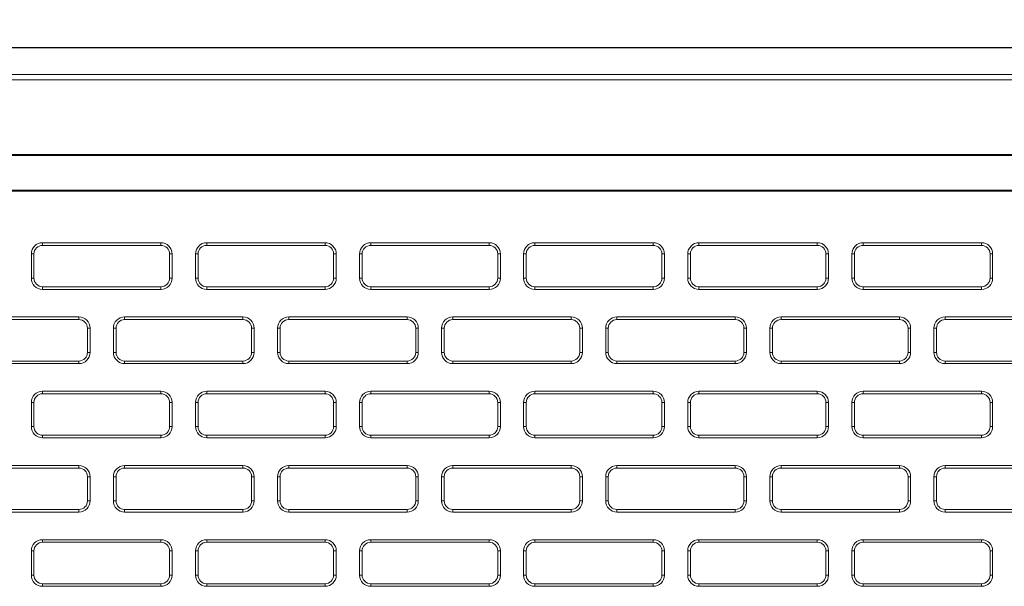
# Model space of a CAD drawing. Header units: millimetres. Extents: x 39 to 1680, y 50 to 804.
# Tile 13 of 68: x 152 to 209, y 697 to 729. Entities that reach past the tile are written whole.
import ezdxf

# ---------------------------------------------------------------- set-up
doc = ezdxf.new("R2010")
doc.units = ezdxf.units.MM
doc.header["$MEASUREMENT"] = 0
doc.layers.get('0').update_dxf_attribs({"lineweight": 25})
doc.styles.get("Standard").update_dxf_attribs({"font": 'isocpeui.ttf'})
doc.dimstyles.new('ISO-25$0', dxfattribs={"dimtxt": 20, "dimasz": 20, "dimexe": 1.25, "dimexo": 0.625, "dimtad": 1, "dimtxsty": 'Standard', "dimcen": 2.5, "dimadec": 0, "dimazin": 0, "dimtfac": 1, "dimtmove": 0, "dimatfit": 3, "dimfxl": 1, "dimarcsym": 0})

# ---------------------------------------------------------------- blocks, each defined once
blk = doc.blocks.new('*D6')
at = {"color": 0, "lineweight": -2, "transparency": 16777216}
for p, q in [((96.642, 718.648), (96.642, 781.796)), ((534.642, 718.648), (534.642, 781.796)), ((116.642, 780.546), (514.642, 780.546))]:
    blk.add_line(p, q, dxfattribs=at)
at = {"color": 0, "transparency": 16777216}
for points in [[(116.642, 783.88), (116.642, 777.213), (96.642, 780.546)], [(514.642, 783.88), (514.642, 777.213), (534.642, 780.546)]]:
    blk.add_solid(points, dxfattribs=at)
at = {"layer": 'Defpoints', "color": 0, "transparency": 16777216}
for p in [(534.642, 780.546), (96.642, 718.023), (534.642, 718.023)]:
    blk.add_point(p, dxfattribs=at)
at = {"color": 0, "transparency": 16777216, "insert": (315.642, 791.171), "char_height": 20, "attachment_point": 5}
blk.add_mtext('438', dxfattribs=at)

msp = doc.modelspace()

# ---------------------------------------------------------------- linework, layer by layer
at = {"color": 0, "linetype": 'Continuous', "lineweight": 0, "extrusion": (0, 1, -2.22045e-16)}
for p, q in [((98.142, 727.7), (533.142, 727.7)), ((531.742, 727.701), (99.542, 727.701)), ((533.142, 726.143), (98.142, 726.143)), ((533.142, 725.843), (98.142, 725.843)), ((114.142, 721.503), (517.142, 721.503)), ((517.142, 721.451), (114.142, 721.451)), ((446.642, 719.451), (114.142, 719.451)), ((446.642, 719.398), (114.142, 719.398)), ((160.317, 716.401), (153.467, 716.401)), ((153.467, 716.251), (153.467, 716.401)), ((160.317, 716.251), (153.467, 716.251)), ((160.317, 716.251), (160.317, 716.401)), ((169.817, 716.401), (162.967, 716.401)), ((162.967, 716.251), (162.967, 716.401)), ((169.817, 716.251), (162.967, 716.251)), ((169.817, 716.251), (169.817, 716.401)), ((179.317, 716.401), (172.467, 716.401)), ((172.467, 716.251), (172.467, 716.401)), ((179.317, 716.251), (172.467, 716.251)), ((179.317, 716.251), (179.317, 716.401)), ((188.817, 716.401), (181.967, 716.401)), ((181.967, 716.251), (181.967, 716.401)), ((188.817, 716.251), (181.967, 716.251)), ((188.817, 716.251), (188.817, 716.401)), ((198.317, 716.401), (191.467, 716.401)), ((191.467, 716.251), (191.467, 716.401)), ((198.317, 716.251), (191.467, 716.251)), ((198.317, 716.251), (198.317, 716.401)), ((207.817, 716.401), (200.967, 716.401)), ((200.967, 716.251), (200.967, 716.401)), ((207.817, 716.251), (200.967, 716.251)), ((207.817, 716.251), (207.817, 716.401)), ((152.817, 715.751), (152.817, 714.351)), ((152.967, 715.751), (152.817, 715.751)), ((152.967, 715.751), (152.967, 714.351)), ((160.817, 715.751), (160.967, 715.751)), ((160.817, 714.351), (160.817, 715.751)), ((160.967, 714.351), (160.967, 715.751)), ((162.317, 715.751), (162.317, 714.351)), ((162.467, 715.751), (162.317, 715.751)), ((162.467, 715.751), (162.467, 714.351)), ((170.317, 715.751), (170.467, 715.751)), ((170.317, 714.351), (170.317, 715.751)), ((170.467, 714.351), (170.467, 715.751)), ((171.817, 715.751), (171.817, 714.351)), ((171.967, 715.751), (171.817, 715.751)), ((171.967, 715.751), (171.967, 714.351)), ((179.817, 714.351), (179.817, 715.751)), ((179.817, 715.751), (179.967, 715.751)), ((179.967, 714.351), (179.967, 715.751)), ((181.317, 715.751), (181.317, 714.351)), ((181.467, 715.751), (181.317, 715.751)), ((181.467, 715.751), (181.467, 714.351)), ((189.317, 714.351), (189.317, 715.751)), ((189.317, 715.751), (189.467, 715.751)), ((189.467, 714.351), (189.467, 715.751)), ((190.817, 715.751), (190.817, 714.351)), ((190.967, 715.751), (190.817, 715.751)), ((190.967, 715.751), (190.967, 714.351)), ((198.817, 715.751), (198.967, 715.751)), ((198.817, 714.351), (198.817, 715.751)), ((198.967, 714.351), (198.967, 715.751)), ((200.317, 715.751), (200.317, 714.351)), ((200.467, 715.751), (200.317, 715.751)), ((200.467, 715.751), (200.467, 714.351)), ((208.317, 715.751), (208.467, 715.751)), ((208.317, 714.351), (208.317, 715.751)), ((208.467, 714.351), (208.467, 715.751)), ((152.967, 714.351), (152.817, 714.351)), ((160.817, 714.351), (160.967, 714.351)), ((162.467, 714.351), (162.317, 714.351)), ((170.317, 714.351), (170.467, 714.351)), ((171.967, 714.351), (171.817, 714.351)), ((179.817, 714.351), (179.967, 714.351)), ((181.467, 714.351), (181.317, 714.351)), ((189.317, 714.351), (189.467, 714.351)), ((190.967, 714.351), (190.817, 714.351)), ((198.817, 714.351), (198.967, 714.351)), ((200.467, 714.351), (200.317, 714.351)), ((208.317, 714.351), (208.467, 714.351)), ((153.467, 713.851), (160.317, 713.851)), ((153.467, 713.851), (153.467, 713.701)), ((153.467, 713.701), (160.317, 713.701)), ((160.317, 713.851), (160.317, 713.701)), ((162.967, 713.851), (169.817, 713.851)), ((162.967, 713.851), (162.967, 713.701)), ((162.967, 713.701), (169.817, 713.701)), ((169.817, 713.851), (169.817, 713.701)), ((172.467, 713.851), (179.317, 713.851)), ((172.467, 713.851), (172.467, 713.701)), ((172.467, 713.701), (179.317, 713.701)), ((179.317, 713.851), (179.317, 713.701)), ((181.967, 713.851), (188.817, 713.851)), ((181.967, 713.851), (181.967, 713.701)), ((181.967, 713.701), (188.817, 713.701)), ((188.817, 713.851), (188.817, 713.701)), ((191.467, 713.851), (198.317, 713.851)), ((191.467, 713.851), (191.467, 713.701)), ((191.467, 713.701), (198.317, 713.701)), ((198.317, 713.851), (198.317, 713.701)), ((200.967, 713.851), (207.817, 713.851)), ((200.967, 713.851), (200.967, 713.701)), ((200.967, 713.701), (207.817, 713.701)), ((207.817, 713.851), (207.817, 713.701)), ((155.567, 712.101), (148.717, 712.101)), ((155.567, 711.951), (148.717, 711.951)), ((155.567, 711.951), (155.567, 712.101)), ((165.067, 712.101), (158.217, 712.101)), ((158.217, 711.951), (158.217, 712.101)), ((165.067, 711.951), (158.217, 711.951)), ((165.067, 711.951), (165.067, 712.101)), ((174.567, 712.101), (167.717, 712.101)), ((167.717, 711.951), (167.717, 712.101)), ((174.567, 711.951), (167.717, 711.951)), ((174.567, 711.951), (174.567, 712.101)), ((184.067, 712.101), (177.217, 712.101)), ((177.217, 711.951), (177.217, 712.101)), ((184.067, 711.951), (177.217, 711.951)), ((184.067, 711.951), (184.067, 712.101)), ((193.567, 712.101), (186.717, 712.101)), ((186.717, 711.951), (186.717, 712.101)), ((193.567, 711.951), (186.717, 711.951)), ((193.567, 711.951), (193.567, 712.101)), ((203.067, 712.101), (196.217, 712.101)), ((196.217, 711.951), (196.217, 712.101)), ((203.067, 711.951), (196.217, 711.951)), ((203.067, 711.951), (203.067, 712.101)), ((212.567, 712.101), (205.717, 712.101)), ((205.717, 711.951), (205.717, 712.101)), ((212.567, 711.951), (205.717, 711.951)), ((156.067, 711.451), (156.217, 711.451)), ((156.067, 710.051), (156.067, 711.451)), ((156.217, 710.051), (156.217, 711.451)), ((157.567, 711.451), (157.567, 710.051)), ((157.717, 711.451), (157.567, 711.451)), ((157.717, 711.451), (157.717, 710.051)), ((165.567, 711.451), (165.717, 711.451)), ((165.567, 710.051), (165.567, 711.451)), ((165.717, 710.051), (165.717, 711.451)), ((167.067, 711.451), (167.067, 710.051)), ((167.217, 711.451), (167.067, 711.451)), ((167.217, 711.451), (167.217, 710.051)), ((175.067, 711.451), (175.217, 711.451)), ((175.067, 710.051), (175.067, 711.451)), ((175.217, 710.051), (175.217, 711.451)), ((176.567, 711.451), (176.567, 710.051)), ((176.717, 711.451), (176.567, 711.451)), ((176.717, 711.451), (176.717, 710.051)), ((184.567, 710.051), (184.567, 711.451)), ((184.567, 711.451), (184.717, 711.451)), ((184.717, 710.051), (184.717, 711.451)), ((186.067, 711.451), (186.067, 710.051)), ((186.217, 711.451), (186.067, 711.451)), ((186.217, 711.451), (186.217, 710.051)), ((194.067, 710.051), (194.067, 711.451)), ((194.067, 711.451), (194.217, 711.451)), ((194.217, 710.051), (194.217, 711.451)), ((195.567, 711.451), (195.567, 710.051)), ((195.717, 711.451), (195.567, 711.451)), ((195.717, 711.451), (195.717, 710.051)), ((203.567, 711.451), (203.717, 711.451)), ((203.567, 710.051), (203.567, 711.451)), ((203.717, 710.051), (203.717, 711.451)), ((205.067, 711.451), (205.067, 710.051)), ((205.217, 711.451), (205.067, 711.451)), ((205.217, 711.451), (205.217, 710.051)), ((156.067, 710.051), (156.217, 710.051)), ((157.717, 710.051), (157.567, 710.051)), ((165.567, 710.051), (165.717, 710.051)), ((167.217, 710.051), (167.067, 710.051)), ((175.067, 710.051), (175.217, 710.051)), ((176.717, 710.051), (176.567, 710.051)), ((184.567, 710.051), (184.717, 710.051)), ((186.217, 710.051), (186.067, 710.051)), ((194.067, 710.051), (194.217, 710.051)), ((195.717, 710.051), (195.567, 710.051)), ((203.567, 710.051), (203.717, 710.051)), ((205.217, 710.051), (205.067, 710.051)), ((148.717, 709.551), (155.567, 709.551)), ((148.717, 709.401), (155.567, 709.401)), ((155.567, 709.551), (155.567, 709.401)), ((158.217, 709.551), (165.067, 709.551)), ((158.217, 709.551), (158.217, 709.401)), ((158.217, 709.401), (165.067, 709.401)), ((165.067, 709.551), (165.067, 709.401)), ((167.717, 709.551), (174.567, 709.551)), ((167.717, 709.551), (167.717, 709.401)), ((167.717, 709.401), (174.567, 709.401)), ((174.567, 709.551), (174.567, 709.401)), ((177.217, 709.551), (184.067, 709.551)), ((177.217, 709.551), (177.217, 709.401)), ((177.217, 709.401), (184.067, 709.401)), ((184.067, 709.551), (184.067, 709.401)), ((186.717, 709.551), (193.567, 709.551)), ((186.717, 709.551), (186.717, 709.401)), ((186.717, 709.401), (193.567, 709.401)), ((193.567, 709.551), (193.567, 709.401)), ((196.217, 709.551), (203.067, 709.551)), ((196.217, 709.551), (196.217, 709.401)), ((196.217, 709.401), (203.067, 709.401)), ((203.067, 709.551), (203.067, 709.401)), ((205.717, 709.551), (212.567, 709.551)), ((205.717, 709.551), (205.717, 709.401)), ((205.717, 709.401), (212.567, 709.401)), ((160.317, 707.801), (153.467, 707.801)), ((153.467, 707.651), (153.467, 707.801)), ((160.317, 707.651), (153.467, 707.651)), ((160.317, 707.651), (160.317, 707.801)), ((169.817, 707.801), (162.967, 707.801)), ((162.967, 707.651), (162.967, 707.801)), ((169.817, 707.651), (162.967, 707.651)), ((169.817, 707.651), (169.817, 707.801)), ((179.317, 707.801), (172.467, 707.801)), ((172.467, 707.651), (172.467, 707.801)), ((179.317, 707.651), (172.467, 707.651)), ((179.317, 707.651), (179.317, 707.801)), ((188.817, 707.801), (181.967, 707.801)), ((181.967, 707.651), (181.967, 707.801)), ((188.817, 707.651), (181.967, 707.651)), ((188.817, 707.651), (188.817, 707.801)), ((198.317, 707.801), (191.467, 707.801)), ((191.467, 707.651), (191.467, 707.801)), ((198.317, 707.651), (191.467, 707.651)), ((198.317, 707.651), (198.317, 707.801)), ((207.817, 707.801), (200.967, 707.801)), ((200.967, 707.651), (200.967, 707.801)), ((207.817, 707.651), (200.967, 707.651)), ((207.817, 707.651), (207.817, 707.801)), ((152.817, 707.151), (152.817, 705.751)), ((152.967, 707.151), (152.817, 707.151)), ((152.967, 707.151), (152.967, 705.751)), ((160.817, 707.151), (160.967, 707.151)), ((160.817, 705.751), (160.817, 707.151)), ((160.967, 705.751), (160.967, 707.151)), ((162.317, 707.151), (162.317, 705.751)), ((162.467, 707.151), (162.317, 707.151)), ((162.467, 707.151), (162.467, 705.751)), ((170.317, 707.151), (170.467, 707.151)), ((170.317, 705.751), (170.317, 707.151)), ((170.467, 705.751), (170.467, 707.151)), ((171.817, 707.151), (171.817, 705.751)), ((171.967, 707.151), (171.817, 707.151)), ((171.967, 707.151), (171.967, 705.751)), ((179.817, 705.751), (179.817, 707.151)), ((179.817, 707.151), (179.967, 707.151)), ((179.967, 705.751), (179.967, 707.151)), ((181.317, 707.151), (181.317, 705.751)), ((181.467, 707.151), (181.317, 707.151)), ((181.467, 707.151), (181.467, 705.751)), ((189.317, 705.751), (189.317, 707.151)), ((189.317, 707.151), (189.467, 707.151)), ((189.467, 705.751), (189.467, 707.151)), ((190.817, 707.151), (190.817, 705.751)), ((190.967, 707.151), (190.817, 707.151)), ((190.967, 707.151), (190.967, 705.751)), ((198.817, 707.151), (198.967, 707.151)), ((198.817, 705.751), (198.817, 707.151)), ((198.967, 705.751), (198.967, 707.151)), ((200.317, 707.151), (200.317, 705.751)), ((200.467, 707.151), (200.317, 707.151)), ((200.467, 707.151), (200.467, 705.751)), ((208.317, 707.151), (208.467, 707.151)), ((208.317, 705.751), (208.317, 707.151)), ((208.467, 705.751), (208.467, 707.151)), ((152.967, 705.751), (152.817, 705.751)), ((160.817, 705.751), (160.967, 705.751)), ((162.467, 705.751), (162.317, 705.751)), ((170.317, 705.751), (170.467, 705.751)), ((171.967, 705.751), (171.817, 705.751)), ((179.817, 705.751), (179.967, 705.751)), ((181.467, 705.751), (181.317, 705.751)), ((189.317, 705.751), (189.467, 705.751)), ((190.967, 705.751), (190.817, 705.751)), ((198.817, 705.751), (198.967, 705.751)), ((200.467, 705.751), (200.317, 705.751)), ((208.317, 705.751), (208.467, 705.751)), ((153.467, 705.251), (160.317, 705.251)), ((153.467, 705.251), (153.467, 705.101)), ((153.467, 705.101), (160.317, 705.101)), ((160.317, 705.251), (160.317, 705.101)), ((162.967, 705.251), (169.817, 705.251)), ((162.967, 705.251), (162.967, 705.101)), ((162.967, 705.101), (169.817, 705.101)), ((169.817, 705.251), (169.817, 705.101)), ((172.467, 705.251), (179.317, 705.251)), ((172.467, 705.251), (172.467, 705.101)), ((172.467, 705.101), (179.317, 705.101)), ((179.317, 705.251), (179.317, 705.101)), ((181.967, 705.251), (188.817, 705.251)), ((181.967, 705.251), (181.967, 705.101)), ((181.967, 705.101), (188.817, 705.101)), ((188.817, 705.251), (188.817, 705.101)), ((191.467, 705.251), (198.317, 705.251)), ((191.467, 705.251), (191.467, 705.101)), ((191.467, 705.101), (198.317, 705.101)), ((198.317, 705.251), (198.317, 705.101)), ((200.967, 705.251), (207.817, 705.251)), ((200.967, 705.251), (200.967, 705.101)), ((200.967, 705.101), (207.817, 705.101)), ((207.817, 705.251), (207.817, 705.101)), ((155.567, 703.501), (148.717, 703.501)), ((155.567, 703.351), (155.567, 703.501)), ((165.067, 703.501), (158.217, 703.501)), ((158.217, 703.351), (158.217, 703.501)), ((165.067, 703.351), (165.067, 703.501)), ((174.567, 703.501), (167.717, 703.501)), ((167.717, 703.351), (167.717, 703.501)), ((174.567, 703.351), (174.567, 703.501)), ((184.067, 703.501), (177.217, 703.501)), ((177.217, 703.351), (177.217, 703.501)), ((184.067, 703.351), (184.067, 703.501)), ((193.567, 703.501), (186.717, 703.501)), ((186.717, 703.351), (186.717, 703.501)), ((193.567, 703.351), (193.567, 703.501)), ((203.067, 703.501), (196.217, 703.501)), ((196.217, 703.351), (196.217, 703.501)), ((203.067, 703.351), (203.067, 703.501)), ((212.567, 703.501), (205.717, 703.501)), ((205.717, 703.351), (205.717, 703.501)), ((155.567, 703.351), (148.717, 703.351)), ((156.067, 702.851), (156.217, 702.851)), ((156.067, 701.451), (156.067, 702.851)), ((156.217, 701.451), (156.217, 702.851)), ((157.567, 702.851), (157.567, 701.451)), ((157.717, 702.851), (157.567, 702.851)), ((157.717, 702.851), (157.717, 701.451)), ((165.067, 703.351), (158.217, 703.351)), ((165.567, 702.851), (165.717, 702.851)), ((165.567, 701.451), (165.567, 702.851)), ((165.717, 701.451), (165.717, 702.851)), ((167.067, 702.851), (167.067, 701.451)), ((167.217, 702.851), (167.067, 702.851)), ((167.217, 702.851), (167.217, 701.451)), ((174.567, 703.351), (167.717, 703.351)), ((175.067, 702.851), (175.217, 702.851)), ((175.067, 701.451), (175.067, 702.851)), ((175.217, 701.451), (175.217, 702.851)), ((176.567, 702.851), (176.567, 701.451)), ((176.717, 702.851), (176.567, 702.851)), ((176.717, 702.851), (176.717, 701.451)), ((184.067, 703.351), (177.217, 703.351)), ((184.567, 701.451), (184.567, 702.851)), ((184.567, 702.851), (184.717, 702.851)), ((184.717, 701.451), (184.717, 702.851)), ((186.067, 702.851), (186.067, 701.451)), ((186.217, 702.851), (186.067, 702.851)), ((186.217, 702.851), (186.217, 701.451)), ((193.567, 703.351), (186.717, 703.351)), ((194.067, 701.451), (194.067, 702.851)), ((194.067, 702.851), (194.217, 702.851)), ((194.217, 701.451), (194.217, 702.851)), ((195.567, 702.851), (195.567, 701.451)), ((195.717, 702.851), (195.567, 702.851)), ((195.717, 702.851), (195.717, 701.451)), ((203.067, 703.351), (196.217, 703.351)), ((203.567, 702.851), (203.717, 702.851)), ((203.567, 701.451), (203.567, 702.851)), ((203.717, 701.451), (203.717, 702.851)), ((205.067, 702.851), (205.067, 701.451)), ((205.217, 702.851), (205.067, 702.851)), ((205.217, 702.851), (205.217, 701.451)), ((212.567, 703.351), (205.717, 703.351)), ((156.067, 701.451), (156.217, 701.451)), ((157.717, 701.451), (157.567, 701.451)), ((165.567, 701.451), (165.717, 701.451)), ((167.217, 701.451), (167.067, 701.451)), ((175.067, 701.451), (175.217, 701.451)), ((176.717, 701.451), (176.567, 701.451)), ((184.567, 701.451), (184.717, 701.451)), ((186.217, 701.451), (186.067, 701.451)), ((194.067, 701.451), (194.217, 701.451)), ((195.717, 701.451), (195.567, 701.451)), ((203.567, 701.451), (203.717, 701.451)), ((205.217, 701.451), (205.067, 701.451)), ((148.717, 700.951), (155.567, 700.951)), ((148.717, 700.801), (155.567, 700.801)), ((155.567, 700.951), (155.567, 700.801)), ((158.217, 700.951), (165.067, 700.951)), ((158.217, 700.951), (158.217, 700.801)), ((158.217, 700.801), (165.067, 700.801)), ((165.067, 700.951), (165.067, 700.801)), ((167.717, 700.951), (174.567, 700.951)), ((167.717, 700.951), (167.717, 700.801)), ((167.717, 700.801), (174.567, 700.801)), ((174.567, 700.951), (174.567, 700.801)), ((177.217, 700.951), (184.067, 700.951)), ((177.217, 700.951), (177.217, 700.801)), ((177.217, 700.801), (184.067, 700.801)), ((184.067, 700.951), (184.067, 700.801)), ((186.717, 700.951), (193.567, 700.951)), ((186.717, 700.951), (186.717, 700.801)), ((186.717, 700.801), (193.567, 700.801)), ((193.567, 700.951), (193.567, 700.801)), ((196.217, 700.951), (203.067, 700.951)), ((196.217, 700.951), (196.217, 700.801)), ((196.217, 700.801), (203.067, 700.801)), ((203.067, 700.951), (203.067, 700.801)), ((205.717, 700.951), (212.567, 700.951)), ((205.717, 700.951), (205.717, 700.801)), ((205.717, 700.801), (212.567, 700.801)), ((160.317, 699.201), (153.467, 699.201)), ((153.467, 699.051), (153.467, 699.201)), ((160.317, 699.051), (153.467, 699.051)), ((160.317, 699.051), (160.317, 699.201)), ((169.817, 699.201), (162.967, 699.201)), ((162.967, 699.051), (162.967, 699.201)), ((169.817, 699.051), (162.967, 699.051)), ((169.817, 699.051), (169.817, 699.201)), ((179.317, 699.201), (172.467, 699.201)), ((172.467, 699.051), (172.467, 699.201)), ((179.317, 699.051), (172.467, 699.051)), ((179.317, 699.051), (179.317, 699.201)), ((188.817, 699.201), (181.967, 699.201)), ((181.967, 699.051), (181.967, 699.201)), ((188.817, 699.051), (181.967, 699.051)), ((188.817, 699.051), (188.817, 699.201)), ((198.317, 699.201), (191.467, 699.201)), ((191.467, 699.051), (191.467, 699.201)), ((198.317, 699.051), (191.467, 699.051)), ((198.317, 699.051), (198.317, 699.201)), ((207.817, 699.201), (200.967, 699.201)), ((200.967, 699.051), (200.967, 699.201)), ((207.817, 699.051), (200.967, 699.051)), ((207.817, 699.051), (207.817, 699.201)), ((152.817, 698.551), (152.817, 697.151)), ((152.967, 698.551), (152.817, 698.551)), ((152.967, 698.551), (152.967, 697.151)), ((160.817, 698.551), (160.967, 698.551)), ((160.817, 697.151), (160.817, 698.551)), ((160.967, 697.151), (160.967, 698.551)), ((162.317, 698.551), (162.317, 697.151)), ((162.467, 698.551), (162.317, 698.551)), ((162.467, 698.551), (162.467, 697.151)), ((170.317, 698.551), (170.467, 698.551)), ((170.317, 697.151), (170.317, 698.551)), ((170.467, 697.151), (170.467, 698.551)), ((171.817, 698.551), (171.817, 697.151)), ((171.967, 698.551), (171.817, 698.551)), ((171.967, 698.551), (171.967, 697.151)), ((179.817, 697.151), (179.817, 698.551)), ((179.817, 698.551), (179.967, 698.551)), ((179.967, 697.151), (179.967, 698.551)), ((181.317, 698.551), (181.317, 697.151)), ((181.467, 698.551), (181.317, 698.551)), ((181.467, 698.551), (181.467, 697.151)), ((189.317, 697.151), (189.317, 698.551)), ((189.317, 698.551), (189.467, 698.551)), ((189.467, 697.151), (189.467, 698.551)), ((190.817, 698.551), (190.817, 697.151)), ((190.967, 698.551), (190.817, 698.551)), ((190.967, 698.551), (190.967, 697.151)), ((198.817, 698.551), (198.967, 698.551)), ((198.817, 697.151), (198.817, 698.551)), ((198.967, 697.151), (198.967, 698.551)), ((200.317, 698.551), (200.317, 697.151)), ((200.467, 698.551), (200.317, 698.551)), ((200.467, 698.551), (200.467, 697.151)), ((208.317, 698.551), (208.467, 698.551)), ((208.317, 697.151), (208.317, 698.551)), ((208.467, 697.151), (208.467, 698.551)), ((152.967, 697.151), (152.817, 697.151)), ((160.817, 697.151), (160.967, 697.151)), ((162.467, 697.151), (162.317, 697.151)), ((170.317, 697.151), (170.467, 697.151)), ((171.967, 697.151), (171.817, 697.151)), ((179.817, 697.151), (179.967, 697.151)), ((181.467, 697.151), (181.317, 697.151)), ((189.317, 697.151), (189.467, 697.151)), ((190.967, 697.151), (190.817, 697.151)), ((198.817, 697.151), (198.967, 697.151)), ((200.467, 697.151), (200.317, 697.151)), ((208.317, 697.151), (208.467, 697.151)), ((153.467, 696.651), (160.317, 696.651)), ((153.467, 696.651), (153.467, 696.501)), ((160.317, 696.651), (160.317, 696.501)), ((162.967, 696.651), (169.817, 696.651)), ((162.967, 696.651), (162.967, 696.501)), ((169.817, 696.651), (169.817, 696.501)), ((172.467, 696.651), (179.317, 696.651)), ((172.467, 696.651), (172.467, 696.501)), ((179.317, 696.651), (179.317, 696.501)), ((181.967, 696.651), (188.817, 696.651)), ((181.967, 696.651), (181.967, 696.501)), ((188.817, 696.651), (188.817, 696.501)), ((191.467, 696.651), (198.317, 696.651)), ((191.467, 696.651), (191.467, 696.501)), ((198.317, 696.651), (198.317, 696.501)), ((200.967, 696.651), (207.817, 696.651)), ((200.967, 696.651), (200.967, 696.501)), ((207.817, 696.651), (207.817, 696.501)), ((153.467, 696.501), (160.317, 696.501)), ((162.967, 696.501), (169.817, 696.501)), ((172.467, 696.501), (179.317, 696.501)), ((181.967, 696.501), (188.817, 696.501)), ((191.467, 696.501), (198.317, 696.501)), ((200.967, 696.501), (207.817, 696.501))]:
    msp.add_line(p, q, dxfattribs=at)
at = {"color": 0, "linetype": 'Continuous', "lineweight": 0}
for centre, radius, start, end in [((153.467, 715.751), 0.65, 90, 180), ((153.467, 715.751), 0.5, 90, 180), ((160.317, 715.751), 0.65, 0, 90), ((160.317, 715.751), 0.5, 0, 90), ((162.967, 715.751), 0.65, 90, 180), ((162.967, 715.751), 0.5, 90, 180), ((169.817, 715.751), 0.65, 0, 90), ((169.817, 715.751), 0.5, 0, 90), ((172.467, 715.751), 0.65, 90, 180), ((172.467, 715.751), 0.5, 90, 180), ((179.317, 715.751), 0.65, 0, 90), ((179.317, 715.751), 0.5, 0, 90), ((181.967, 715.751), 0.65, 90, 180), ((181.967, 715.751), 0.5, 90, 180), ((188.817, 715.751), 0.65, 0, 90), ((188.817, 715.751), 0.5, 0, 90), ((191.467, 715.751), 0.65, 90, 180), ((191.467, 715.751), 0.5, 90, 180), ((198.317, 715.751), 0.65, 0, 90), ((198.317, 715.751), 0.5, 0, 90), ((200.967, 715.751), 0.65, 90, 180), ((200.967, 715.751), 0.5, 90, 180), ((207.817, 715.751), 0.65, 0, 90), ((207.817, 715.751), 0.5, 0, 90), ((153.467, 714.351), 0.65, 180, 270), ((153.467, 714.351), 0.5, 180, 270), ((160.317, 714.351), 0.65, 270, 360), ((160.317, 714.351), 0.5, 270, 0), ((162.967, 714.351), 0.65, 180, 270), ((162.967, 714.351), 0.5, 180, 270), ((169.817, 714.351), 0.65, 270, 360), ((169.817, 714.351), 0.5, 270, 0), ((172.467, 714.351), 0.65, 180, 270), ((172.467, 714.351), 0.5, 180, 270), ((179.317, 714.351), 0.65, 270, 360), ((179.317, 714.351), 0.5, 270, 0), ((181.967, 714.351), 0.65, 180, 270), ((181.967, 714.351), 0.5, 180, 270), ((188.817, 714.351), 0.65, 270, 360), ((188.817, 714.351), 0.5, 270, 0), ((191.467, 714.351), 0.65, 180, 270), ((191.467, 714.351), 0.5, 180, 270), ((198.317, 714.351), 0.65, 270, 360), ((198.317, 714.351), 0.5, 270, 0), ((200.967, 714.351), 0.65, 180, 270), ((200.967, 714.351), 0.5, 180, 270), ((207.817, 714.351), 0.65, 270, 0), ((207.817, 714.351), 0.5, 270, 0), ((155.567, 711.451), 0.65, 0, 90), ((155.567, 711.451), 0.5, 0, 90), ((158.217, 711.451), 0.65, 90, 180), ((158.217, 711.451), 0.5, 90, 180), ((165.067, 711.451), 0.65, 0, 90), ((165.067, 711.451), 0.5, 0, 90), ((167.717, 711.451), 0.65, 90, 180), ((167.717, 711.451), 0.5, 90, 180), ((174.567, 711.451), 0.65, 0, 90), ((174.567, 711.451), 0.5, 0, 90), ((177.217, 711.451), 0.65, 90, 180), ((177.217, 711.451), 0.5, 90, 180), ((184.067, 711.451), 0.65, 0, 90), ((184.067, 711.451), 0.5, 0, 90), ((186.717, 711.451), 0.65, 90, 180), ((186.717, 711.451), 0.5, 90, 180), ((193.567, 711.451), 0.65, 0, 90), ((193.567, 711.451), 0.5, 0, 90), ((196.217, 711.451), 0.65, 90, 180), ((196.217, 711.451), 0.5, 90, 180), ((203.067, 711.451), 0.65, 0, 90), ((203.067, 711.451), 0.5, 0, 90), ((205.717, 711.451), 0.65, 90, 180), ((205.717, 711.451), 0.5, 90, 180), ((155.567, 710.051), 0.65, 270, 360), ((155.567, 710.051), 0.5, 270, 0), ((158.217, 710.051), 0.65, 180, 270), ((158.217, 710.051), 0.5, 180, 270), ((165.067, 710.051), 0.65, 270, 360), ((165.067, 710.051), 0.5, 270, 0), ((167.717, 710.051), 0.65, 180, 270), ((167.717, 710.051), 0.5, 180, 270), ((174.567, 710.051), 0.65, 270, 360), ((174.567, 710.051), 0.5, 270, 0), ((177.217, 710.051), 0.65, 180, 270), ((177.217, 710.051), 0.5, 180, 270), ((184.067, 710.051), 0.65, 270, 360), ((184.067, 710.051), 0.5, 270, 0), ((186.717, 710.051), 0.65, 180, 270), ((186.717, 710.051), 0.5, 180, 270), ((193.567, 710.051), 0.65, 270, 360), ((193.567, 710.051), 0.5, 270, 0), ((196.217, 710.051), 0.65, 180, 270), ((196.217, 710.051), 0.5, 180, 270), ((203.067, 710.051), 0.65, 270, 0), ((203.067, 710.051), 0.5, 270, 0), ((205.717, 710.051), 0.65, 180, 270), ((205.717, 710.051), 0.5, 180, 270), ((153.467, 707.151), 0.65, 90, 180), ((153.467, 707.151), 0.5, 90, 180), ((160.317, 707.151), 0.65, 0, 90), ((160.317, 707.151), 0.5, 0, 90), ((162.967, 707.151), 0.65, 90, 180), ((162.967, 707.151), 0.5, 90, 180), ((169.817, 707.151), 0.65, 0, 90), ((169.817, 707.151), 0.5, 0, 90), ((172.467, 707.151), 0.65, 90, 180), ((172.467, 707.151), 0.5, 90, 180), ((179.317, 707.151), 0.65, 0, 90), ((179.317, 707.151), 0.5, 0, 90), ((181.967, 707.151), 0.65, 90, 180), ((181.967, 707.151), 0.5, 90, 180), ((188.817, 707.151), 0.65, 0, 90), ((188.817, 707.151), 0.5, 0, 90), ((191.467, 707.151), 0.65, 90, 180), ((191.467, 707.151), 0.5, 90, 180), ((198.317, 707.151), 0.65, 0, 90), ((198.317, 707.151), 0.5, 0, 90), ((200.967, 707.151), 0.65, 90, 180), ((200.967, 707.151), 0.5, 90, 180), ((207.817, 707.151), 0.65, 0, 90), ((207.817, 707.151), 0.5, 0, 90), ((153.467, 705.751), 0.65, 180, 270), ((153.467, 705.751), 0.5, 180, 270), ((160.317, 705.751), 0.65, 270, 360), ((160.317, 705.751), 0.5, 270, 0), ((162.967, 705.751), 0.65, 180, 270), ((162.967, 705.751), 0.5, 180, 270), ((169.817, 705.751), 0.65, 270, 360), ((169.817, 705.751), 0.5, 270, 0), ((172.467, 705.751), 0.65, 180, 270), ((172.467, 705.751), 0.5, 180, 270), ((179.317, 705.751), 0.65, 270, 360), ((179.317, 705.751), 0.5, 270, 0), ((181.967, 705.751), 0.65, 180, 270), ((181.967, 705.751), 0.5, 180, 270), ((188.817, 705.751), 0.65, 270, 360), ((188.817, 705.751), 0.5, 270, 0), ((191.467, 705.751), 0.65, 180, 270), ((191.467, 705.751), 0.5, 180, 270), ((198.317, 705.751), 0.65, 270, 360), ((198.317, 705.751), 0.5, 270, 0), ((200.967, 705.751), 0.65, 180, 270), ((200.967, 705.751), 0.5, 180, 270), ((207.817, 705.751), 0.65, 270, 0), ((207.817, 705.751), 0.5, 270, 0), ((155.567, 702.851), 0.65, 0, 90), ((158.217, 702.851), 0.65, 90, 180), ((165.067, 702.851), 0.65, 0, 90), ((167.717, 702.851), 0.65, 90, 180), ((174.567, 702.851), 0.65, 0, 90), ((177.217, 702.851), 0.65, 90, 180), ((184.067, 702.851), 0.65, 0, 90), ((186.717, 702.851), 0.65, 90, 180), ((193.567, 702.851), 0.65, 0, 90), ((196.217, 702.851), 0.65, 90, 180), ((203.067, 702.851), 0.65, 0, 90), ((205.717, 702.851), 0.65, 90, 180), ((155.567, 702.851), 0.5, 0, 90), ((158.217, 702.851), 0.5, 90, 180), ((165.067, 702.851), 0.5, 0, 90), ((167.717, 702.851), 0.5, 90, 180), ((174.567, 702.851), 0.5, 0, 90), ((177.217, 702.851), 0.5, 90, 180), ((184.067, 702.851), 0.5, 0, 90), ((186.717, 702.851), 0.5, 90, 180), ((193.567, 702.851), 0.5, 0, 90), ((196.217, 702.851), 0.5, 90, 180), ((203.067, 702.851), 0.5, 0, 90), ((205.717, 702.851), 0.5, 90, 180), ((155.567, 701.451), 0.65, 270, 360), ((155.567, 701.451), 0.5, 270, 0), ((158.217, 701.451), 0.65, 180, 270), ((158.217, 701.451), 0.5, 180, 270), ((165.067, 701.451), 0.65, 270, 360), ((165.067, 701.451), 0.5, 270, 0), ((167.717, 701.451), 0.65, 180, 270), ((167.717, 701.451), 0.5, 180, 270), ((174.567, 701.451), 0.65, 270, 360), ((174.567, 701.451), 0.5, 270, 0), ((177.217, 701.451), 0.65, 180, 270), ((177.217, 701.451), 0.5, 180, 270), ((184.067, 701.451), 0.65, 270, 360), ((184.067, 701.451), 0.5, 270, 0), ((186.717, 701.451), 0.65, 180, 270), ((186.717, 701.451), 0.5, 180, 270), ((193.567, 701.451), 0.65, 270, 360), ((193.567, 701.451), 0.5, 270, 0), ((196.217, 701.451), 0.65, 180, 270), ((196.217, 701.451), 0.5, 180, 270), ((203.067, 701.451), 0.65, 270, 0), ((203.067, 701.451), 0.5, 270, 0), ((205.717, 701.451), 0.65, 180, 270), ((205.717, 701.451), 0.5, 180, 270), ((153.467, 698.551), 0.65, 90, 180), ((153.467, 698.551), 0.5, 90, 180), ((160.317, 698.551), 0.65, 0, 90), ((160.317, 698.551), 0.5, 0, 90), ((162.967, 698.551), 0.65, 90, 180), ((162.967, 698.551), 0.5, 90, 180), ((169.817, 698.551), 0.65, 0, 90), ((169.817, 698.551), 0.5, 0, 90), ((172.467, 698.551), 0.65, 90, 180), ((172.467, 698.551), 0.5, 90, 180), ((179.317, 698.551), 0.65, 0, 90), ((179.317, 698.551), 0.5, 0, 90), ((181.967, 698.551), 0.65, 90, 180), ((181.967, 698.551), 0.5, 90, 180), ((188.817, 698.551), 0.65, 0, 90), ((188.817, 698.551), 0.5, 0, 90), ((191.467, 698.551), 0.65, 90, 180), ((191.467, 698.551), 0.5, 90, 180), ((198.317, 698.551), 0.65, 0, 90), ((198.317, 698.551), 0.5, 0, 90), ((200.967, 698.551), 0.65, 90, 180), ((200.967, 698.551), 0.5, 90, 180), ((207.817, 698.551), 0.65, 0, 90), ((207.817, 698.551), 0.5, 0, 90), ((153.467, 697.151), 0.65, 180, 270), ((153.467, 697.151), 0.5, 180, 270), ((160.317, 697.151), 0.65, 270, 360), ((160.317, 697.151), 0.5, 270, 0), ((162.967, 697.151), 0.65, 180, 270), ((162.967, 697.151), 0.5, 180, 270), ((169.817, 697.151), 0.65, 270, 360), ((169.817, 697.151), 0.5, 270, 0), ((172.467, 697.151), 0.65, 180, 270), ((172.467, 697.151), 0.5, 180, 270), ((179.317, 697.151), 0.65, 270, 360), ((179.317, 697.151), 0.5, 270, 0), ((181.967, 697.151), 0.65, 180, 270), ((181.967, 697.151), 0.5, 180, 270), ((188.817, 697.151), 0.65, 270, 360), ((188.817, 697.151), 0.5, 270, 0), ((191.467, 697.151), 0.65, 180, 270), ((191.467, 697.151), 0.5, 180, 270), ((198.317, 697.151), 0.65, 270, 360), ((198.317, 697.151), 0.5, 270, 0), ((200.967, 697.151), 0.65, 180, 270), ((200.967, 697.151), 0.5, 180, 270), ((207.817, 697.151), 0.65, 270, 0), ((207.817, 697.151), 0.5, 270, 0)]:
    msp.add_arc(centre, radius, start, end, dxfattribs=at)

# ---------------------------------------------------------------- dimensions: what is measured, and where the dimension line sits
dim = msp.add_linear_dim(base=(534.642, 780.546), p1=(96.642, 718.023), p2=(534.642, 718.023), dimstyle='ISO-25$0')
dim.commit()
dim.dimension.update_dxf_attribs({"geometry": '*D6', "text_midpoint": (315.642, 791.171)})

doc.saveas('drawing.dxf')
